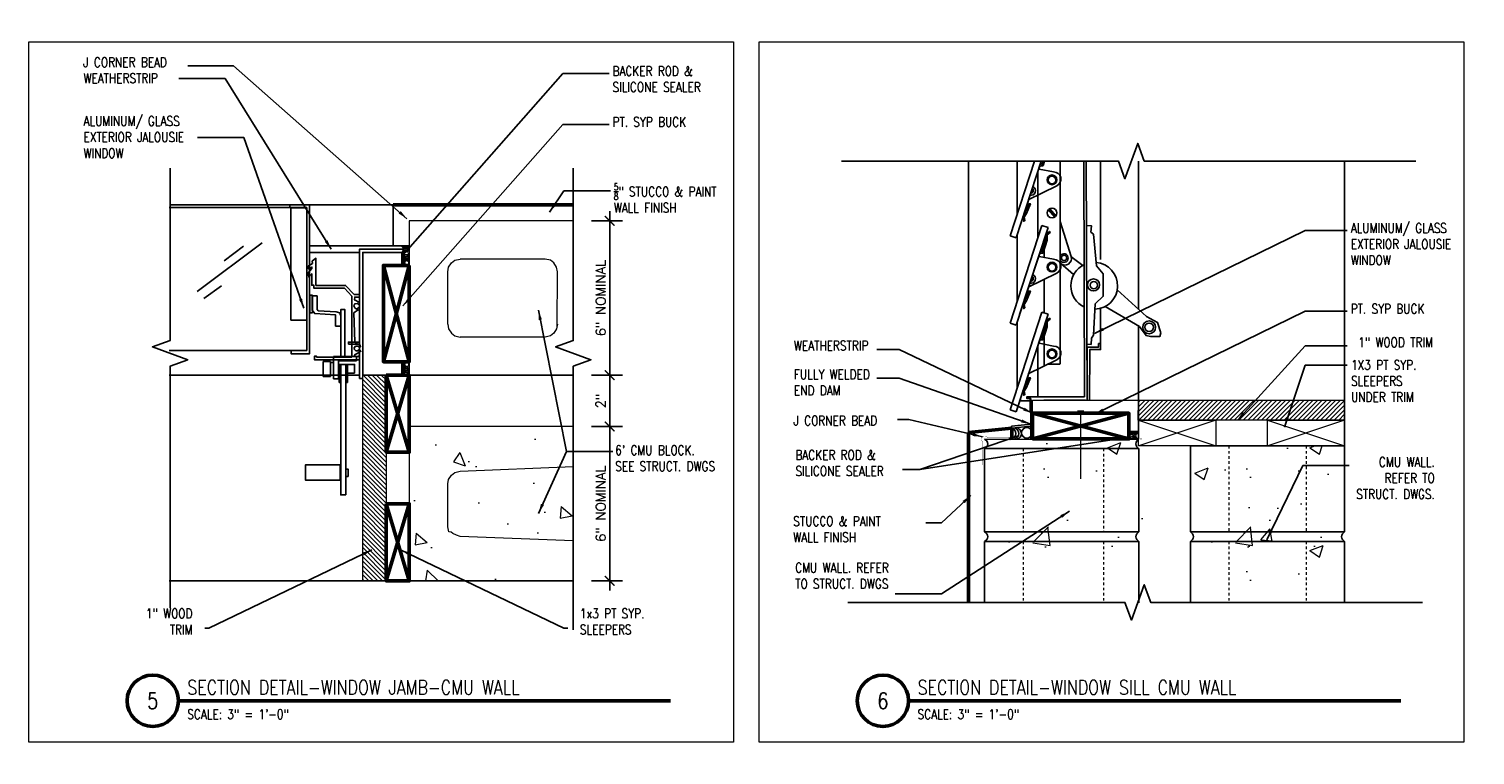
# Model space of a CAD drawing. Header units: inches. Extents: x -3803 to 30266, y -3756 to 4522.
# Tile 21 of 45: x 26411 to 26467, y 3508 to 3537. Entities that reach past the tile are written whole.
import ezdxf
from ezdxf.xclip import XClip

# ---------------------------------------------------------------- set-up
doc = ezdxf.new("R2010")
doc.units = ezdxf.units.IN
doc.header["$LTSCALE"] = 0.011
doc.header["$MEASUREMENT"] = 0
doc.header["$XCLIPFRAME"] = 0
doc.header["$PDMODE"] = 1
doc.linetypes.add('DGN Style 3', pattern=[2.233833, 1.595595, -0.638238])
doc.layers.get('0').update_dxf_attribs({"linetype": 'CONTINUOUS'})
doc.layers.get('Defpoints').update_dxf_attribs({"linetype": 'CONTINUOUS'})
for name, color, linetype in [('A-elev-1', 1, 'CONTINUOUS'), ('A-elev-4', 4, 'CONTINUOUS'), ('A-elev-8', 8, 'CONTINUOUS'), ('A-elev-9', 9, 'CONTINUOUS'), ('Object', 7, 'CONTINUOUS'), ('woodfill', 254, 'CONTINUOUS')]:
    doc.layers.add(name, color=color, linetype=linetype)
for name, color, linetype, lineweight in [('A-STRC-IDEN-48', 144, 'CONTINUOUS', 50), ('DIM', 4, 'CONTINUOUS', 13), ('G-DIM', 9, 'CONTINUOUS', 18), ('G-NOTE', 134, 'CONTINUOUS', 18), ('G-PEN0', 174, 'CONTINUOUS', 13), ('G-PEN1', 214, 'CONTINUOUS', 18), ('G-PEN2', 8, 'CONTINUOUS', 25), ('G-PEN3', 2, 'CONTINUOUS', 35), ('G-PEN4', 4, 'CONTINUOUS', 50)]:
    doc.layers.add(name, color=color, linetype=linetype, lineweight=lineweight)
doc.layers.add('MS_NONPLOT', color=7, linetype='CONTINUOUS', lineweight=0, plot=False)
doc.styles.add('ROM_SML_004', font='ROMANS.shx', dxfattribs={"width": 0.8, "height": 0.375})
doc.styles.add('ROMANS', font='romans.shx')
doc.styles.add('ROMANS_SML_012', font='ROMANS.shx', dxfattribs={"width": 0.8, "height": 1.125})
doc.dimstyles.new('DIM_004', dxfattribs={"dimscale": 4, "dimtxt": 0.09375, "dimasz": 0.09375, "dimexe": 0.125, "dimexo": 0.09375, "dimgap": 0.03125, "dimtad": 1, "dimdec": 4, "dimrnd": 0.0625, "dimzin": 15, "dimdsep": 46, "dimlunit": 4, "dimtxsty": 'ROMANS', "dimblk1": 'ARCHTICK', "dimblk2": 'ARCHTICK', "dimsah": 1, "dimcen": 0.0625, "dimdle": 0.09375, "dimclrd": 256, "dimclre": 256, "dimclrt": 134, "dimadec": 0, "dimazin": 0, "dimtfac": 1, "dimtdec": 4, "dimtix": 1, "dimtmove": 2, "dimatfit": 3, "dimldrblk": 'ARCHTICK', "dimfxl": 1, "dimtvp": 1.2, "dimfrac": 2, "dimtolj": 1, "dimtzin": 15, "dimarcsym": 0})
doc.dimstyles.new('DIM_004 Leader', dxfattribs={"dimscale": 4, "dimtxt": 0.09375, "dimasz": 0.09375, "dimexe": 0.125, "dimexo": 0.09375, "dimgap": 0.03125, "dimtad": 0, "dimjust": 2, "dimdec": 4, "dimrnd": 0.0625, "dimzin": 15, "dimdsep": 46, "dimlunit": 4, "dimtxsty": 'ROMANS', "dimcen": 0.0625, "dimdle": 0.09375, "dimclrd": 256, "dimclre": 256, "dimclrt": 256, "dimadec": 0, "dimazin": 0, "dimtfac": 1, "dimtdec": 4, "dimtix": 1, "dimtmove": 2, "dimatfit": 3, "dimfxl": 1, "dimtvp": 1.2, "dimfrac": 2, "dimtolj": 1, "dimtzin": 15, "dimarcsym": 0})

# ---------------------------------------------------------------- blocks, each defined once
blk = doc.blocks.new('jalousie door section')
at = {"layer": 'A-elev-8'}
for p, q in [((-2.213, -6), (-2.213, -73.125)), ((-0.758, -6.5), (-0.971, -72.625)), ((-0.662, -6.5), (-0.875, -72.625)), ((0.072, -7.847), (0.07, -70.205))]:
    blk.add_line(p, q, dxfattribs=at)
blk = doc.blocks.new('window on concrete')
at = {"layer": 'A-elev-8'}
for p, q in [((-0.139, 46.173), (-0.139, 5.045)), ((-2.384, 46.076), (-2.241, 1.646)), ((-2.288, 46.076), (-2.145, 1.505)), ((-1.64, 46.078), (-1.621, 6.978)), ((-3.187, 44.679), (-3.187, 2.924)), ((-3.897, 11.704), (-5.138, 7.902)), ((-3.659, 11.627), (-4.901, 7.824)), ((-4.053, 10.421), (-4.053, 7.83)), ((-3.644, 8.92), (-3.399, 8.636)), ((-3.595, 8.959), (-3.353, 8.679)), ((-3.897, 8.307), (-5.138, 4.505)), ((-5.138, 7.902), (-4.901, 7.824)), ((-5.138, 7.902), (-4.901, 7.824)), ((-3.659, 8.23), (-4.901, 4.427)), ((-3.664, 8.186), (-4.775, 4.848)), ((-3.897, 8.307), (-3.659, 8.23)), ((-3.808, 7.774), (-3.808, 7.065)), ((-3.808, 6.217), (-3.808, 4.905)), ((-1.621, 5.082), (-1.621, 3.482)), ((-3.897, 4.934), (-5.138, 1.131)), ((-5.138, 4.505), (-4.901, 4.427)), ((-3.659, 4.856), (-4.901, 1.054)), ((-3.897, 4.934), (-3.659, 4.856)), ((-3.808, 4.401), (-3.808, 2.838)), ((-0.139, 4.39), (-0.139, 1.509)), ((-4.053, 3.651), (-4.053, 1.646)), ((-3.192, 2.909), (-3.699, 2.909)), ((-5.138, 1.131), (-4.901, 1.054)), ((-4.758, 1.49), (-4.331, 1.49)), ((-4.732, 1.57), (-4.732, 1.49)), ((-4.331, 0), (-4.331, 1.509)), ((-0.046, 0.002), (-0.045, 0.002))]:
    blk.add_line(p, q, dxfattribs=at)
for points in [[(-4.857, 11.356), (-4.857, 8.764)], [(-4.409, 9.166), (-4.349, 9.152), (-4.5, 8.77), (-4.593, 8.635), (-4.559, 8.5), (-4.606, 8.471), (-4.635, 8.63), (-4.407, 9.166)], [(-4.857, 7.959), (-4.857, 5.367)], [(-2.154, 8.308), (-1.975, 8.297), (-1.997, 8.051), (-1.899, 7.967), (-1.776, 6.735), (-1.519, 6.428), (-1.514, 5.554), (-1.824, 5.254), (-1.895, 4.045), (-1.97, 3.921), (-1.987, 3.678), (-2.156, 3.687)], [(-3.172, 6.843), (-2.666, 6.394)], [(-2.77, 7.1), (-2.309, 6.755)], [(-4.409, 5.769), (-4.349, 5.755), (-4.5, 5.374), (-4.593, 5.239), (-4.559, 5.104), (-4.606, 5.074), (-4.635, 5.233), (-4.407, 5.769)], [(-1.442, 5.153), (-0.105, 4.371), (0.152, 4.024), (0.32, 3.99), (0.69, 3.99), (0.723, 4.136), (0.6, 4.538), (0.175, 4.762), (-0.978, 5.802)], [(-4.857, 4.562), (-4.857, 1.994)], [(-2.144, 1.509), (-2.144, 3.578), (-1.695, 3.578), (-1.695, 3.712), (-1.619, 3.712), (-1.619, 3.482), (-2.041, 3.482), (-2.043, 1.509)], [(-4.409, 2.395), (-4.349, 2.381), (-4.5, 2), (-4.593, 1.865), (-4.559, 1.73), (-4.606, 1.701), (-4.635, 1.86), (-4.407, 2.396)], [(-4.331, 1.509), (-4.331, 1.576), (-4.483, 1.576), (-4.483, 1.646), (-2.241, 1.646)], [(-2.205, 1.505), (-2.205, 1.509), (-3.825, 1.509), (-3.825, 1.509)]]:
    blk.add_lwpolyline(points, dxfattribs=at)
for points in [[(-4.435, 9.308), (-3.318, 9.854, 0.796581), (-3.442, 10.388), (-4.001, 10.501), (-4.009, 10.545), (-3.977, 10.613), (-3.876, 10.633), (-3.853, 10.646), (-3.696, 11.128), (-3.691, 11.337), (-3.574, 11.437), (-3.609, 11.472), (-3.732, 11.364), (-3.746, 11.122), (-3.897, 10.663), (-3.895, 10.645), (-3.883, 10.633)], [(-3.187, 8.459), (-2.763, 7.098, -0.767087), (-3.18, 6.835)], [(-4.435, 5.911), (-3.318, 6.457, 0.796581), (-3.442, 6.991), (-4.001, 7.104), (-4.009, 7.148), (-3.977, 7.216), (-3.876, 7.236), (-3.853, 7.249), (-3.696, 7.731), (-3.691, 7.94), (-3.574, 8.04), (-3.609, 8.075), (-3.732, 7.967), (-3.746, 7.725), (-3.897, 7.266), (-3.895, 7.248), (-3.883, 7.236)], [(-4.435, 2.537), (-3.318, 3.084, 0.796581), (-3.442, 3.618), (-4.001, 3.73), (-4.009, 3.774), (-3.977, 3.843), (-3.876, 3.863), (-3.853, 3.875), (-3.696, 4.358), (-3.691, 4.567), (-3.574, 4.666), (-3.609, 4.701), (-3.732, 4.594), (-3.746, 4.351), (-3.897, 3.892), (-3.895, 3.875), (-3.883, 3.862)]]:
    blk.add_lwpolyline(points, format="xyb", dxfattribs=at)
for centre, radius in [((-3.503, 10.083), 0.189), ((-3.505, 10.076), 0.147), ((-3.503, 8.794), 0.189), ((-3.503, 6.687), 0.189), ((-3.505, 6.679), 0.147), ((-3.036, 7.046), 0.107), ((-1.892, 5.996), 0.233), ((-1.88, 5.984), 0.14), ((0.271, 4.345), 0.251), ((0.271, 4.345), 0.167), ((-3.503, 3.313), 0.189), ((-3.505, 3.305), 0.147)]:
    blk.add_circle(centre, radius, dxfattribs=at)
for centre, radius, start, end in [((-4.325, 9.661), 0.178, 253.4617, 68.2475), ((-4.343, 9.672), 0.109, 266.0604, 55.6489), ((-3.044, 7.037), 0.168, 211.5507, 148.4493), ((-1.866, 5.959), 0.911, 114.3028, 245.6972), ((-1.866, 5.959), 0.911, 271.8707, 85.1759), ((-4.325, 6.238), 0.178, 253.4617, 68.2475), ((-4.343, 6.249), 0.109, 266.0604, 55.6489)]:
    blk.add_arc(centre, radius, start, end, dxfattribs=at)
at = {"layer": 'DIM', "ltscale": 10, "flags": 128}
blk.add_lwpolyline([(-0.139, 0.002), (-4.262, 0), (-4.262, 1.509), (-0.139, 1.509)], close=True, dxfattribs=at)
blk = doc.blocks.new('scheme 04')
at = {"layer": 'G-PEN0'}
h = blk.add_hatch(dxfattribs=at)
h.set_pattern_fill('AR-CONC', color=256, scale=0.75, style=0)
h.set_pattern_definition([(50, (-30017.301, -3836.3353), (5.3794514, -0.470641), [0.5625, -6.1875]), (355, (-30017.301, -3836.3353), (-1.040635, 5.641441), [0.45, -4.95]), (100.451444, (-30016.853, -3836.3745), (4.33881635, 5.1707999), [0.4780514, -5.2585658]), (46.1842, (-30017.301, -3834.835), (8.00431, -1.2413946), [0.84375, -9.28125]), (96.635635, (-30016.634, -3834.939), (7.0099646, 7.3058895), [0.7170776, -7.8878532]), (351.184164, (-30017.301, -3834.835), (7.0099646, 7.3058895), [0.675, -7.425]), (21, (-30016.551, -3835.2103), (4.4768029, -3.0196417), [0.5625, -6.1875]), (326, (-30016.551, -3835.2103), (1.824865, 5.4386253), [0.45, -4.95]), (71.451445, (-30016.178, -3835.462), (6.3016678, 2.41898365), [0.4780514, -5.2585658]), (37.5, (-30017.3011, -3836.3353), (0.09119891, 2.4967039), [0, -4.89, 0, -5.025, 0, -4.96875]), (7.5, (-30017.3011, -3836.3353), (1.97302153, 2.95808784), [0, -2.865, 0, -4.7775, 0, -1.89375]), (327.5, (-30018.9736, -3836.3353), (4.00366827, -0.16916154), [0, -1.875, 0, -5.85, 0, -7.7625]), (317.5, (-30019.7236, -3836.3353), (4.37389627, 0.75078737), [0, -2.4375, 0, -3.885, 0, -5.5125])])
h.paths.add_polyline_path([(-137.542, -150.265), (-131.541, -150.265), (-131.542, -190), (-137.542, -190)])
h.paths.add_polyline_path([(-137.47, -90), (-131.433, -90), (-131.541, -101.994), (-137.541, -101.998)])
h = blk.add_hatch(dxfattribs=at)
h.set_pattern_fill('AR-CONC', color=256, scale=0.75, style=0)
h.set_pattern_definition([(50, (-30025.1742, -3832.3353), (5.3794514, -0.470641), [0.5625, -6.1875]), (355, (-30025.174, -3832.3353), (-1.040635, 5.641441), [0.45, -4.95]), (100.451444, (-30024.726, -3832.3745), (4.33881635, 5.1707999), [0.4780514, -5.2585658]), (46.1842, (-30025.174, -3830.835), (8.00431, -1.2413946), [0.84375, -9.28125]), (96.635635, (-30024.507, -3830.939), (7.0099646, 7.3058895), [0.7170776, -7.8878532]), (351.184164, (-30025.174, -3830.835), (7.0099646, 7.3058895), [0.675, -7.425]), (21, (-30024.4242, -3831.2103), (4.4768029, -3.0196417), [0.5625, -6.1875]), (326, (-30024.424, -3831.2103), (1.824865, 5.4386253), [0.45, -4.95]), (71.451445, (-30024.051, -3831.462), (6.3016678, 2.41898365), [0.4780514, -5.2585658]), (37.5, (-30025.1742, -3832.3353), (0.09119891, 2.4967039), [0, -4.89, 0, -5.025, 0, -4.96875]), (7.5, (-30025.1742, -3832.3353), (1.97302153, 2.95808784), [0, -2.865, 0, -4.7775, 0, -1.89375]), (327.5, (-30026.8467, -3832.3353), (4.00366827, -0.16916154), [0, -1.875, 0, -5.85, 0, -7.7625]), (317.5, (-30027.5967, -3832.3353), (4.37389627, 0.75078737), [0, -2.4375, 0, -3.885, 0, -5.5125])])
h.paths.add_polyline_path([(-139.415, -149.997), (-145.415, -149.997), (-145.415, -154.392), (-139.415, -154.392)])
h = blk.add_hatch(dxfattribs=at)
h.set_pattern_fill('AR-CONC', color=256, scale=0.75, style=0)
h.set_pattern_definition([(50, (-30017.2995, -3832.3353), (5.3794514, -0.470641), [0.5625, -6.1875]), (355, (-30017.2995, -3832.3353), (-1.040635, 5.641441), [0.45, -4.95]), (100.451444, (-30016.851, -3832.3745), (4.33881635, 5.1707999), [0.4780514, -5.2585658]), (46.1842, (-30017.2995, -3830.835), (8.00431, -1.2413946), [0.84375, -9.28125]), (96.635635, (-30016.6325, -3830.939), (7.0099646, 7.3058895), [0.7170776, -7.8878532]), (351.184164, (-30017.2995, -3830.835), (7.0099646, 7.3058895), [0.675, -7.425]), (21, (-30016.5495, -3831.2103), (4.4768029, -3.0196417), [0.5625, -6.1875]), (326, (-30016.5495, -3831.2103), (1.824865, 5.4386253), [0.45, -4.95]), (71.451445, (-30016.1764, -3831.462), (6.3016678, 2.41898365), [0.4780514, -5.2585658]), (37.5, (-30017.2995, -3832.3353), (0.09119891, 2.4967039), [0, -4.89, 0, -5.025, 0, -4.96875]), (7.5, (-30017.2995, -3832.3353), (1.97302153, 2.95808784), [0, -2.865, 0, -4.7775, 0, -1.89375]), (327.5, (-30018.972, -3832.3353), (4.00366827, -0.16916154), [0, -1.875, 0, -5.85, 0, -7.7625]), (317.5, (-30019.722, -3832.3353), (4.37389627, 0.75078737), [0, -2.4375, 0, -3.885, 0, -5.5125])])
h.paths.add_polyline_path([(-131.541, -150.265), (-137.541, -150.265), (-137.541, -154.392), (-131.541, -154.392)])
at = {"layer": 'woodfill', "ltscale": 10}
h = blk.add_hatch(dxfattribs=at)
h.set_pattern_fill('ANSI31', color=256)
h.set_pattern_definition([(45, (-32264.24505, -3855.60301), (-0.08838834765, 0.08838834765), [])])
h.paths.add_polyline_path([(-131.541, -149.265), (-139.555, -149.265), (-139.568, -148.488), (-131.541, -148.488)])
at = {"layer": 'A-elev-8'}
blk.add_line((-144.485, -149.572), (-144.493, -149.498), dxfattribs=at)
for points in [[(-144.493, -149.498), (-143.746, -149.42)], [(-144.485, -149.572), (-143.746, -149.495)]]:
    blk.add_lwpolyline(points, dxfattribs=at)
at = {"layer": 'A-elev-9'}
for p, q in [((-391.307, -102.625), (-391.307, -186.375)), ((-383.89, -102.625), (-383.89, -186.375))]:
    blk.add_line(p, q, dxfattribs=at)
at = {"layer": 'A-elev-9', "ltscale": 10}
blk.add_line((-385.39, -104), (-385.39, -186), dxfattribs=at)
at = {"layer": 'DIM', "ltscale": 10}
for p, q in [((-143.677, -149.744), (-143.677, -148.488)), ((-139.555, -149.265), (-136.555, -150.265)), ((-136.555, -149.265), (-139.541, -150.265)), ((-134.541, -149.265), (-131.541, -150.265)), ((-131.541, -149.265), (-134.527, -150.265)), ((-145.541, -149.997), (-139.541, -149.997)), ((-145.541, -149.997), (-139.555, -149.997)), ((-137.541, -150.265), (-131.541, -150.265)), ((-137.541, -150.265), (-131.541, -150.265))]:
    blk.add_line(p, q, dxfattribs=at)
for points in [[(-131.541, -149.265), (-139.568, -149.265), (-139.555, -148.488), (-131.541, -148.488)], [(-139.555, -150.265), (-139.555, -149.265), (-136.555, -149.265), (-136.555, -150.265)], [(-134.541, -150.265), (-134.541, -149.265), (-131.541, -149.265), (-131.541, -150.265)]]:
    blk.add_lwpolyline(points, close=True, dxfattribs=at)
at = {"layer": 'G-PEN0', "flags": 128}
for points in [[(-139.541, -153.608), (-145.541, -153.608), (-145.541, -150.372), (-139.541, -150.372)], [(-131.541, -153.608), (-137.541, -153.608), (-137.541, -150.265), (-131.541, -150.265)], [(-139.541, -161.608), (-145.541, -161.608), (-145.541, -153.983), (-139.541, -153.983)], [(-131.541, -161.608), (-137.541, -161.608), (-137.541, -153.983), (-131.541, -153.983)]]:
    blk.add_lwpolyline(points, close=True, dxfattribs=at)
at = {"layer": 'G-PEN1', "linetype": 'Continuous'}
for p, q in [((-139.541, -150.372), (-145.541, -150.372)), ((-139.541, -150.372), (-145.541, -150.372)), ((-131.541, -150.265), (-137.541, -150.265)), ((-131.541, -150.265), (-137.541, -150.265)), ((-145.541, -153.608), (-139.541, -153.608)), ((-139.541, -153.983), (-145.541, -153.983)), ((-139.541, -153.983), (-145.541, -153.983)), ((-139.541, -153.983), (-145.541, -153.983)), ((-137.541, -153.608), (-131.541, -153.608)), ((-131.541, -153.983), (-137.541, -153.983)), ((-131.541, -153.983), (-137.541, -153.983)), ((-131.541, -153.983), (-137.541, -153.983))]:
    blk.add_line(p, q, dxfattribs=at)
at = {"layer": 'G-PEN1', "linetype": 'DGN Style 3'}
for p, q in [((-144.041, -150.372), (-144.041, -153.608)), ((-140.915, -150.372), (-140.915, -153.608)), ((-136.041, -150.265), (-136.041, -153.608)), ((-133.041, -150.265), (-133.041, -153.608)), ((-144.041, -153.983), (-144.041, -161.608)), ((-140.915, -153.983), (-140.915, -161.608)), ((-136.041, -153.983), (-136.041, -161.608)), ((-133.041, -153.983), (-133.041, -161.608))]:
    blk.add_line(p, q, dxfattribs=at)
at = {"layer": 'G-PEN2'}
for p, q in [((-131.541, -101.994), (-131.541, -149.997)), ((-146.166, -149.749), (-146.165, -102.62)), ((-131.541, -149.997), (-131.541, -153.608)), ((-145.541, -150.378), (-145.541, -153.614)), ((-139.541, -150.372), (-139.541, -153.608)), ((-137.541, -150.265), (-137.541, -153.608)), ((-145.541, -153.989), (-145.541, -161.614)), ((-139.541, -153.983), (-139.541, -161.608)), ((-137.541, -153.983), (-137.541, -161.608)), ((-131.541, -153.983), (-131.541, -161.608))]:
    blk.add_line(p, q, dxfattribs=at)
at = {"layer": 'G-PEN2', "extrusion": (0, 0, -1)}
for centre in [(145.63, -150.185), (145.63, -150.185), (145.63, -150.191), (145.63, -153.796), (145.63, -153.796), (145.63, -153.796), (145.63, -153.796), (145.63, -153.801), (137.63, -153.796), (137.63, -153.796), (137.63, -153.796)]:
    blk.add_arc(centre, 0.208, 115.4761, 244.5239, dxfattribs=at)
at = {"layer": 'G-PEN2'}
for centre, start, end in [((-139.451, -150.185), 115.4761, 244.5239), ((-139.451, -150.185), 115.4761, 244.5239), ((-139.451, -153.796), 115.4761, 244.5239), ((-139.451, -153.796), 115.4761, 244.5239), ((-139.451, -153.796), 115.4761, 244.5239), ((-137.63, -153.796), 295.4761, 64.5239), ((-137.63, -153.796), 295.4761, 64.5239), ((-137.63, -153.796), 295.4761, 64.5239), ((-131.451, -153.796), 115.4761, 244.5239), ((-131.451, -153.796), 115.4761, 244.5239), ((-131.451, -153.796), 115.4761, 244.5239)]:
    blk.add_arc(centre, 0.208, start, end, dxfattribs=at)
at = {"layer": 'G-PEN4'}
for p, q in [((-144.485, -149.572), (-146.166, -149.749)), ((-144.485, -149.572), (-144.485, -149.997)), ((-146.166, -149.749), (-146.166, -192))]:
    blk.add_line(p, q, dxfattribs=at)
for name, p in [('window on concrete', (-139.415, -149.997)), ('jalousie door section', (-387.178, -104))]:
    blk.add_blockref(name, p)
blk = doc.blocks.new('D')
at = {"layer": 'G-DIM', "ltscale": 10}
ref = blk.add_blockref('scheme 04', (400.50554, 118.95742), dxfattribs=at)
XClip(ref).set_block_clipping_path([(-394.6189101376, -113.2377347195), (-375.7661047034, -96.7788095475)])
blk = doc.blocks.new('_ArchTick')
at = {"color": 0, "linetype": 'ByBlock', "const_width": 0.15}
blk.add_lwpolyline([(-0.5, -0.5), (0.5, 0.5)], dxfattribs=at)
blk = doc.blocks.new('*D277')
at = {"layer": 'Defpoints', "color": 0, "ltscale": 10, "transparency": 16777216}
for p in [(21.501, 20.281), (21.501, 14.278), (22.587, 14.278)]:
    blk.add_point(p, dxfattribs=at)
at = {"layer": 'G-DIM', "lineweight": -2, "ltscale": 10, "transparency": 16777216}
for p, q in [((21.876, 20.281), (23.087, 20.281)), ((22.587, 20.656), (22.587, 13.903)), ((21.876, 14.278), (23.087, 14.278))]:
    blk.add_line(p, q, dxfattribs=at)
at = {"layer": 'G-DIM', "lineweight": -2, "ltscale": 10, "transparency": 16777216, "xscale": 0.375, "yscale": 0.375, "zscale": 0.375}
for p, rotation in [((22.587, 20.281), 90), ((22.587, 14.278), 270)]:
    blk.add_blockref('_ArchTick', p, dxfattribs=dict(at, rotation=rotation))
at = {"layer": 'G-DIM', "color": 134, "ltscale": 10, "transparency": 16777216, "insert": (22.239, 17.28), "char_height": 0.375, "attachment_point": 5, "rotation": 90, "style": 'ROMANS'}
blk.add_mtext('\\A1;6" NOMINAL', dxfattribs=at)
blk = doc.blocks.new('*D278')
at = {"layer": 'Defpoints', "color": 0, "ltscale": 10, "transparency": 16777216}
for p in [(21.501, 14.278), (21.501, 12.28), (22.587, 12.28)]:
    blk.add_point(p, dxfattribs=at)
at = {"layer": 'G-DIM', "lineweight": -2, "ltscale": 10, "transparency": 16777216}
for p, q in [((22.587, 14.653), (22.587, 11.905)), ((21.876, 14.278), (23.087, 14.278)), ((21.876, 12.28), (23.087, 12.28))]:
    blk.add_line(p, q, dxfattribs=at)
at = {"layer": 'G-DIM', "lineweight": -2, "ltscale": 10, "transparency": 16777216, "xscale": 0.375, "yscale": 0.375, "zscale": 0.375}
for p, rotation in [((22.587, 14.278), 90), ((22.587, 12.28), 270)]:
    blk.add_blockref('_ArchTick', p, dxfattribs=dict(at, rotation=rotation))
at = {"layer": 'G-DIM', "color": 134, "ltscale": 10, "transparency": 16777216, "insert": (22.239, 13.279), "char_height": 0.375, "attachment_point": 5, "rotation": 90, "style": 'ROMANS'}
blk.add_mtext('\\A1;2"', dxfattribs=at)
blk = doc.blocks.new('*D279')
at = {"layer": 'Defpoints', "color": 0, "ltscale": 10, "transparency": 16777216}
for p in [(21.501, 12.28), (21.501, 6.28), (22.587, 6.28)]:
    blk.add_point(p, dxfattribs=at)
at = {"layer": 'G-DIM', "lineweight": -2, "ltscale": 10, "transparency": 16777216}
for p, q in [((22.587, 12.655), (22.587, 5.905)), ((21.876, 12.28), (23.087, 12.28)), ((21.876, 6.28), (23.087, 6.28))]:
    blk.add_line(p, q, dxfattribs=at)
at = {"layer": 'G-DIM', "lineweight": -2, "ltscale": 10, "transparency": 16777216, "xscale": 0.375, "yscale": 0.375, "zscale": 0.375}
for p, rotation in [((22.587, 12.28), 90), ((22.587, 6.28), 270)]:
    blk.add_blockref('_ArchTick', p, dxfattribs=dict(at, rotation=rotation))
at = {"layer": 'G-DIM', "color": 134, "ltscale": 10, "transparency": 16777216, "insert": (22.239, 9.28), "char_height": 0.375, "attachment_point": 5, "rotation": 90, "style": 'ROMANS'}
blk.add_mtext('\\A1;6" NOMINAL', dxfattribs=at)
blk = doc.blocks.new('K')
at = {"ltscale": 10}
blk.add_line((32603.245, 3492.947), (32603.308, 3492.947), dxfattribs=at)
at = {"layer": 'A-elev-1', "ltscale": 10}
for centre, radius in [((32603.093, 3492.686), 0.207), ((32607.16, 3492.541), 0.084)]:
    blk.add_circle(centre, radius, dxfattribs=at)
for centre, radius, start, end in [((32602.441, 3492.66), 0.22, 288.1372, 67.7658), ((32602.558, 3492.66), 0.22, 288.1372, 67.7658), ((32602.661, 3492.652), 0.22, 288.1372, 67.7658), ((32607.391, 3492.57), 0.134, 112.2342, 251.8628), ((32607.454, 3492.57), 0.134, 112.2342, 251.8628)]:
    blk.add_arc(centre, radius, start, end, dxfattribs=at)
at = {"layer": 'G-PEN3', "ltscale": 10, "const_width": 0.05}
for points in [[(32603.21, 3494.02), (32603.21, 3493.514)], [(32605.058, 3493.535), (32605.308, 3493.535)], [(32605.183, 3493.535), (32605.183, 3490.884)]]:
    blk.add_lwpolyline(points, dxfattribs=at)
at = {"layer": 'G-PEN3', "ltscale": 5, "const_width": 0.01}
blk.add_lwpolyline([(32602.445, 3492.5), (32601.554, 3492.5, 1.303191), (32601.383, 3492.33), (32601.383, 3491.438)], format="xyb", dxfattribs=at)
at = {"layer": 'G-PEN4', "ltscale": 10}
for p, q in [((32603.308, 3492.446), (32607.058, 3493.446)), ((32607.058, 3492.446), (32603.308, 3493.446)), ((32607.437, 3492.696), (32607.056, 3492.693))]:
    blk.add_line(p, q, dxfattribs=at)
blk.add_lwpolyline([(32603.308, 3492.446), (32607.058, 3492.446), (32607.058, 3493.446), (32603.308, 3493.446), (32603.308, 3492.446)], dxfattribs=at)
at = {"layer": 'Object', "linetype": 'Continuous'}
for points in [[(32618.22, 3503.256), (32607.655, 3503.256), (32607.405, 3503.943), (32606.905, 3502.569), (32606.655, 3503.256), (32595.878, 3503.256)], [(32618.473, 3486.089), (32607.907, 3486.089), (32607.657, 3486.776), (32607.157, 3485.402), (32606.907, 3486.089), (32596.13, 3486.089)]]:
    blk.add_lwpolyline(points, dxfattribs=at)
ref = blk.add_blockref('scheme 04', (32746.991, 3642.441))
XClip(ref).set_block_clipping_path([(-149.4452850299, -156.3672988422), (-127.4154020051, -139.1854295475)])
at = {"layer": 'G-NOTE', "char_height": 0.375, "style": 'ROM_SML_004'}
for s, width, insert, attachment_point in [('ALUMINUM/ GLASS\\PEXTERIOR JALOUSIE\\PWINDOW', 5.89153, (32615.688, 3500.839), 1), ('PT. SYP BUCK', 5.89153, (32615.688, 3497.697), 1), ('\\A1;WEATHERSTRIP', 5.89153, (32594.034, 3496.266), 1), ('1" WOOD TRIM', 7.20641, (32618.885, 3496.393), 3), ('\\A1;FULLY WELDED\\PEND DAM', 5.89153, (32594.034, 3495.147), 1), ('\\pxql;1X3 PT SYP.\\PSLEEPERS\\PUNDER TRIM', 7.20641, (32622.906, 3495.514), 3), ('\\A1;J CORNER BEAD', 5.89153, (32594.017, 3493.349), 1), ('\\A1;BACKER ROD &\\PSILICONE SEALER ', 5.89153, (32594.089, 3492.009), 1), ('CMU WALL.\\PREFER TO \\PSTRUCT. DWGS.', 7.20641, (32618.96, 3491.737), 3), ('\\A1;{\\H1x;STUCCO & PAINT\\PWALL FINISH}', 5.89153, (32594.006, 3489.434), 1), ('CMU WALL. REFER\\PTO STRUCT. DWGS', 5.89153, (32594.079, 3487.624), 1)]:
    blk.add_mtext_dynamic_manual_height_columns(s, width=width, gutter_width=1.875, heights=[0], dxfattribs=dict(at, insert=insert, attachment_point=attachment_point))
at = {"layer": 'G-NOTE'}
for points in [[(32605.718, 3496.55), (32613.91, 3500.556), (32615.555, 3500.556)], [(32605.718, 3493.408), (32613.91, 3497.413), (32615.555, 3497.413)], [(32603.314, 3493.446), (32598.124, 3495.923), (32597.258, 3495.923)], [(32611.278, 3493.182), (32613.91, 3496.064), (32615.555, 3496.064)], [(32613.107, 3492.909), (32613.91, 3495.314), (32615.555, 3495.314)], [(32603.245, 3493.022), (32598.124, 3494.805), (32597.258, 3494.805)], [(32601.36, 3492.532), (32598.505, 3493.209), (32598.062, 3493.209)], [(32602.76, 3492.566), (32598.923, 3491.257), (32598.255, 3491.257)], [(32607.244, 3492.541), (32598.923, 3491.257), (32598.255, 3491.257)], [(32612.427, 3488.527), (32613.827, 3491.409), (32615.63, 3491.409)], [(32600.907, 3490.247), (32599.771, 3489.181), (32599.165, 3489.181)], [(32604.745, 3489.634), (32599.771, 3486.425), (32597.968, 3486.425)]]:
    blk.add_leader(points, dimstyle='DIM_004 Leader', override={"dimgap": 0.03125, "dimtad": 0}, dxfattribs=at)
blk = doc.blocks.new('J')
at = {"layer": 'G-PEN0'}
h = blk.add_hatch(dxfattribs=at)
h.set_pattern_fill('AR-CONC', color=256, scale=0.75, angle=-90, style=0)
h.set_pattern_definition([(320, (-3719.55, 29892.039), (-0.470641, -5.3794514), [0.5625, -6.1875]), (265, (-3719.55, 29892.039), (5.641441, 1.040635), [0.45, -4.95]), (10.451444, (-3719.5894, 29891.5905), (5.1707999, -4.33881635), [0.4780514, -5.2585658]), (316.1842, (-3718.05, 29892.039), (-1.2413946, -8.00431), [0.84375, -9.28125]), (6.635635, (-3718.154, 29891.372), (7.3058895, -7.0099646), [0.7170776, -7.8878532]), (261.184164, (-3718.05, 29892.039), (7.3058895, -7.0099646), [0.675, -7.425]), (291, (-3718.425, 29891.289), (-3.0196417, -4.4768029), [0.5625, -6.1875]), (236, (-3718.425, 29891.289), (5.4386253, -1.824865), [0.45, -4.95]), (341.451445, (-3718.677, 29890.916), (2.41898365, -6.3016678), [0.4780514, -5.2585658]), (307.5, (-3719.5502, 29892.0388), (2.4967039, -0.09119891), [0, -4.89, 0, -5.025, 0, -4.96875]), (277.5, (-3719.5502, 29892.0388), (2.95808784, -1.97302153), [0, -2.865, 0, -4.7775, 0, -1.89375]), (237.5, (-3719.5502, 29893.7113), (-0.16916154, -4.00366827), [0, -1.875, 0, -5.85, 0, -7.7625]), (227.5, (-3719.5502, 29894.4613), (0.75078737, -4.37389627), [0, -2.4375, 0, -3.885, 0, -5.5125])])
h.paths.add_polyline_path([(21.16735, 6.22092), (21.16735, 12.24072), (14.7871, 12.2783), (14.79104, 6.27834)])
at = {"layer": 'woodfill', "ltscale": 10}
h = blk.add_hatch(dxfattribs=at)
h.set_pattern_fill('ANSI31', color=256, angle=-90)
h.set_pattern_definition([(315, (-3693.99201, 32138.96883), (0.08838834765, 0.08838834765), [])])
h.paths.add_polyline_path([(12.98458, 6.27834), (12.98458, 14.27834), (13.90032, 14.27834), (13.89978, 6.27834)])
at = {"layer": 'A-elev-1', "ltscale": 10}
for centre in [(14.69289, 18.65224), (14.69289, 14.69799)]:
    blk.add_circle(centre, 0.08401, dxfattribs=at)
for centre, start, end in [((14.43554, 19.17842), 292.234153, 71.86284), ((14.50672, 19.17842), 292.234153, 71.86284), ((14.57789, 19.17842), 292.234153, 71.86284), ((14.64086, 19.17842), 292.234153, 71.86284), ((14.66351, 19.08896), 202.234153, 341.86284), ((14.66351, 19.01778), 202.234153, 341.86284), ((14.66351, 18.94661), 202.234153, 341.86284), ((14.66351, 18.88365), 202.234153, 341.86284), ((14.66351, 14.46658), 18.13716, 157.765847), ((14.66351, 14.40362), 18.13716, 157.765847), ((14.66351, 14.33244), 18.13716, 157.765847), ((14.66351, 14.26127), 18.13716, 157.765847)]:
    blk.add_arc(centre, 0.13393, start, end, dxfattribs=at)
at = {"layer": 'A-elev-4', "ltscale": 10}
for q in [(14.16627, 20.90302), (14.79113, 19.30802)]:
    blk.add_line((14.16626, 19.30802), q, dxfattribs=at)
blk.add_lwpolyline([(14.54859, 19.05802), (12.98458, 19.05802), (12.98458, 14.27834), (14.54724, 14.28026)], dxfattribs=at)
at = {"layer": 'A-elev-8'}
for p, q in [((5.45576, 20.79673), (10.80673, 20.79673)), ((10.80673, 20.79673), (10.80673, 15.2389)), ((9.06828, 19.42329), (6.54449, 17.53635)), ((8.342, 19.2963), (7.59755, 18.73384)), ((6.79866, 17.26421), (7.48862, 17.75408)), ((10.80673, 15.2389), (5.45576, 15.2389)), ((12.42803, 15.56989), (12.42803, 15.48937)), ((12.85958, 14.27834), (5.45576, 14.27834))]:
    blk.add_line(p, q, dxfattribs=at)
for points in [[(10.19654, 15.23187), (10.19654, 15.11277), (10.91473, 15.11277), (10.91473, 20.90305), (10.15212, 20.90305), (10.15212, 20.78554)], [(14.54859, 19.18302), (12.85958, 19.18302), (12.85958, 14.15319), (12.98458, 14.15526)], [(12.86938, 19.18934), (12.8694, 19.18302)], [(12.85958, 14.88054), (11.1016, 14.88054), (11.1016, 15.01595), (11.18813, 15.01595), (11.18813, 14.98209), (12.55445, 14.98209), (12.55445, 17.35903), (12.27224, 17.66072), (11.08269, 17.66072), (11.08269, 17.77536), (10.99818, 17.77536), (10.99818, 18.22791), (10.88346, 18.09516), (10.85927, 18.2641), (11.0042, 18.42701), (11.0042, 18.42701), (11.00688, 18.48781), (10.87409, 18.41198), (10.87647, 18.53757), (11.02447, 18.62528), (11.01687, 18.72033), (11.16144, 18.82676), (11.16144, 18.82676), (11.16144, 17.77379), (12.3141, 17.77379), (12.65264, 17.41645), (12.85958, 17.41645)], [(12.11382, 16.18899), (11.92971, 16.18899), (11.92971, 16.62485), (11.11343, 16.67282), (11.0214, 16.80477), (11.01339, 17.36058), (11.20546, 17.36058), (11.20546, 16.84076), (11.24947, 16.78878), (11.95372, 16.74881), (12.08581, 16.70081), (12.12182, 16.61685)], [(12.85958, 17.02132), (12.76679, 17.07432), (12.67928, 17.05532), (12.64125, 16.97549), (12.67546, 16.89946), (12.73636, 16.85003), (12.82764, 16.91087), (12.85429, 16.92606), (12.85958, 16.91874)], [(12.85958, 17.31761), (12.67168, 17.31761), (12.66407, 17.20737), (12.85958, 17.10802)], [(12.29251, 15.00602), (12.29251, 16.83091), (12.12648, 16.83091), (12.12648, 14.99326)], [(12.85958, 16.83497), (12.77057, 16.78922), (12.6945, 16.73979), (12.63852, 16.7111), (12.67304, 15.57305), (12.77277, 15.4849), (12.88397, 15.4466), (12.89927, 15.39294), (12.84176, 15.35462), (12.79576, 15.40445), (12.70756, 15.40445), (12.64622, 15.33931), (12.66156, 15.278), (12.71525, 15.22434), (12.79576, 15.22051), (12.83411, 15.278), (12.90987, 15.20871), (12.76226, 15.11652), (12.66381, 15.06733), (12.68227, 14.99972), (12.84835, 14.99972), (12.8422, 15.06119), (12.85958, 15.06119)], [(12.85958, 15.56989), (12.42803, 15.56989), (12.42803, 15.48937)], [(12.85958, 15.48937), (12.42803, 15.48937)], [(12.74041, 14.84206), (12.74041, 15.00494), (11.84766, 15.00494), (11.84766, 14.13877), (12.0366, 14.13877), (12.0366, 14.84206), (12.74041, 14.84206)]]:
    blk.add_lwpolyline(points, dxfattribs=at)
for points in [[(10.19232, 16.4183), (10.80321, 16.4183), (10.80321, 20.79528), (10.19232, 20.79528)], [(11.02644, 16.70687), (10.9261, 16.70687), (10.9261, 17.38695), (11.02644, 17.38695)], [(11.72827, 14.23128), (11.44711, 14.23128), (11.44711, 14.80685), (11.72827, 14.80685)], [(11.84855, 14.27584), (11.73026, 14.27584), (11.73026, 14.76809), (11.84855, 14.76809)], [(12.06721, 14.69747), (12.13044, 14.69747), (12.13044, 13.99669), (12.06721, 13.99669)], [(12.32329, 9.62149), (12.13044, 9.62149), (12.13044, 14.69747), (12.32329, 14.69747)], [(12.32329, 14.69747), (12.38652, 14.69747), (12.38652, 13.99669), (12.32329, 13.99669)], [(12.66614, 14.36334), (12.3885, 14.36334), (12.3885, 14.69892), (12.66614, 14.69892)], [(12.11081, 10.19985), (10.7506, 10.19985), (10.7506, 10.78572), (12.11081, 10.78572)], [(12.41993, 10.3366), (12.32261, 10.3366), (12.32261, 10.61694), (12.41993, 10.61694)]]:
    blk.add_lwpolyline(points, close=True, dxfattribs=at)
at = {"layer": 'DIM', "ltscale": 10}
blk.add_lwpolyline([(12.98458, 6.27834), (12.98458, 14.27834), (13.89453, 14.2783), (13.89978, 6.27834)], close=True, dxfattribs=at)
at = {"layer": 'G-PEN0', "flags": 128}
for points in [[(21.16735, 20.2783), (14.79104, 20.2783), (14.79158, 14.27834), (21.16735, 14.2783)], [(21.16735, 12.2783), (14.78445, 12.2783), (14.79104, 6.27834), (21.16735, 6.27834)]]:
    blk.add_lwpolyline(points, dxfattribs=at)
at = {"layer": 'G-PEN1'}
for p, q in [((16.32328, 18.47505), (16.43035, 18.64469)), ((16.43035, 18.64469), (16.56579, 18.74776)), ((16.56574, 18.74776), (16.7706, 18.798)), ((16.56579, 18.74776), (16.77065, 18.798)), ((20.07576, 18.798), (16.77065, 18.798)), ((20.28062, 18.74776), (20.07576, 18.798)), ((20.28067, 18.74776), (20.07581, 18.798)), ((20.41606, 18.64469), (20.28062, 18.74776)), ((20.52313, 18.47505), (20.41606, 18.64469)), ((16.29104, 18.29842), (16.32328, 18.47505)), ((16.29104, 16.26073), (16.29104, 18.29842)), ((20.55537, 18.29842), (20.52313, 18.47505)), ((20.53925, 16.17241), (20.55537, 18.29842)), ((16.29104, 16.26073), (16.32328, 16.0841)), ((16.32328, 16.0841), (16.43035, 15.91446)), ((16.43035, 15.91446), (16.56579, 15.81139)), ((16.56574, 15.81139), (16.7706, 15.76115)), ((16.56579, 15.81139), (16.77065, 15.76115)), ((20.07581, 15.76115), (16.77065, 15.76115)), ((20.28062, 15.81139), (20.07576, 15.76115)), ((20.28067, 15.81139), (20.07581, 15.76115)), ((20.41606, 15.91446), (20.28062, 15.81139)), ((20.52313, 16.0841), (20.41606, 15.91446)), ((20.55537, 16.26073), (20.52313, 16.0841)), ((16.77065, 10.54787), (21.16735, 10.72734)), ((16.29104, 10.04829), (16.32328, 10.22492)), ((16.32328, 10.22492), (16.43035, 10.39456)), ((16.43035, 10.39456), (16.56579, 10.49763)), ((16.56579, 10.49763), (16.77065, 10.54787)), ((16.29104, 8.38311), (16.29104, 10.04829)), ((16.32669, 8.19029), (16.29104, 8.38311)), ((16.42494, 8.1678), (16.32669, 8.19029)), ((16.48016, 8.126), (16.42494, 8.1678)), ((16.6265, 8.04898), (16.48016, 8.126)), ((16.77065, 8.00876), (16.6265, 8.04898)), ((21.16735, 7.8293), (16.77065, 8.00876))]:
    blk.add_line(p, q, dxfattribs=at)
at = {"layer": 'G-PEN2'}
for p, q in [((5.48912, 20.90305), (14.16551, 20.90302)), ((14.16626, 19.30802), (10.91473, 19.30802)), ((12.85958, 19.05802), (10.91473, 19.05802)), ((21.16735, 14.2783), (14.79158, 14.27834)), ((14.79104, 6.27834), (5.45576, 6.27834)), ((21.16735, 6.27834), (14.79104, 6.27834))]:
    blk.add_line(p, q, dxfattribs=at)
at = {"layer": 'G-PEN4'}
blk.add_line((21.16735, 20.90306), (14.16526, 20.90302), dxfattribs=at)
at = {"layer": 'G-PEN4', "ltscale": 10}
for p, q in [((14.53636, 18.54398), (14.53956, 19.05802)), ((14.78841, 18.55011), (13.78841, 14.80011)), ((14.78841, 14.80011), (13.78841, 18.55011)), ((14.53821, 14.28026), (14.54113, 14.80167)), ((13.89453, 14.2783), (14.79158, 11.2783)), ((14.79158, 14.27829), (13.89453, 11.2783)), ((13.89453, 9.27834), (14.79158, 6.27834)), ((14.79158, 9.27833), (13.89453, 6.27834))]:
    blk.add_line(p, q, dxfattribs=at)
blk.add_lwpolyline([(14.78841, 18.55011), (14.78841, 14.80011), (13.78841, 14.80011), (13.78841, 18.55011), (14.78841, 18.55011)], dxfattribs=at)
for points in [[(13.89453, 14.2783), (14.79158, 14.27829), (14.79158, 11.2783), (13.89453, 11.2783)], [(13.89453, 9.27834), (14.79158, 9.27833), (14.79158, 6.27834), (13.89453, 6.27834)]]:
    blk.add_lwpolyline(points, close=True, dxfattribs=at)
at = {"layer": 'Object', "linetype": 'Continuous'}
for points in [[(5.48912, 22.33742), (5.48912, 15.62748), (4.80225, 15.37748), (6.17599, 14.87748), (5.48912, 14.62748), (5.48912, 5.21712)], [(21.16735, 22.33742), (21.16735, 15.62748), (20.48048, 15.37748), (21.85422, 14.87748), (21.16735, 14.62748), (21.16735, 4.3776)]]:
    blk.add_lwpolyline(points, dxfattribs=at)
at = {"layer": 'G-NOTE', "char_height": 0.375, "style": 'ROM_SML_004'}
for s, insert, attachment_point in [('\\A1;J CORNER BEAD', (2.1133, 26.64163), 1), ('WEATHERSTRIP', (2.12236, 26.02084), 1), ('BACKER ROD & \\PSILICONE SEALER', (22.69493, 26.29881), 1), ('ALUMINUM/ GLASS\\PEXTERIOR JALOUSIE\\PWINDOW', (2.12236, 24.35288), 1), ('PT. SYP BUCK', (22.69493, 24.31914), 1), ("6' CMU BLOCK.\\PSEE STRUCT. DWGS", (22.80042, 11.54854), 1), ('1" WOOD\\PTRIM', (6.36323, 5.19614), 3), ('1x3 PT SYP.\\PSLEEPERS ', (21.43242, 5.19614), 1)]:
    blk.add_mtext_dynamic_manual_height_columns(s, width=5.8915306, gutter_width=1.875, heights=[0], dxfattribs=dict(at, insert=insert, attachment_point=attachment_point))
at = {"layer": 'G-DIM', "ltscale": 10}
for base, p1, p2, picture, middle in [((22.58711, 14.27834), (21.50079, 20.28081), (21.50079, 14.27834), '*D277', (22.23889, 17.27957)), ((22.58711, 6.28008), (21.50079, 12.28004), (21.50079, 6.28008), '*D279', (22.23889, 9.28006))]:
    dim = blk.add_linear_dim(base=base, p1=p1, p2=p2, angle=90, text='<> NOMINAL', dimstyle='DIM_004', dxfattribs=at)
    dim.commit()
    dim.dimension.update_dxf_attribs({"geometry": picture, "text_midpoint": middle})
dim = blk.add_linear_dim(base=(22.58711, 12.28004), p1=(21.50079, 14.27834), p2=(21.50079, 12.28004), angle=90, dimstyle='DIM_004', dxfattribs=at)
dim.commit()
dim.dimension.update_dxf_attribs({"geometry": '*D278', "text_midpoint": (22.23889, 13.27919)})
at = {"layer": 'G-NOTE'}
for points in [[(14.70096, 20.36668), (7.95025, 26.32014), (6.17861, 26.32014)], [(14.54665, 18.95236), (20.75908, 26.01492), (22.56198, 26.01492)], [(11.75755, 19.17707), (7.63711, 25.81455), (5.83421, 25.81455)], [(14.54665, 16.97268), (20.75908, 24.03525), (22.56198, 24.03525)], [(10.68955, 16.88779), (8.35825, 23.52527), (6.55535, 23.52527)], [(20.25185, 20.62636), (20.80984, 21.45075), (22.61274, 21.45075)], [(19.81656, 16.80577), (20.90522, 11.30745), (22.70812, 11.30745)], [(19.81656, 8.90473), (20.90522, 11.30745), (22.70812, 11.30745)], [(13.33931, 7.48488), (6.99455, 4.43394), (6.83837, 4.43394)], [(14.45633, 7.48488), (20.8011, 4.43394), (20.95728, 4.43394)]]:
    blk.add_leader(points, dimstyle='DIM_004 Leader', override={"dimgap": 0.03125, "dimtad": 0}, dxfattribs=at)

msp = doc.modelspace()

# ---------------------------------------------------------------- linework, layer by layer
at = {"layer": 'A-STRC-IDEN-48'}
for p, q in [((26416.8696276, 3510.5119555), (26436.0073738, 3510.5119555)), ((26445.2696272, 3510.5119555), (26464.4073734, 3510.5119555))]:
    msp.add_line(p, q, dxfattribs=at)
for centre in [(26415.8696276, 3510.5119555), (26444.2696272, 3510.5119555)]:
    msp.add_circle(centre, 1, dxfattribs=at)
at = {"layer": 'MS_NONPLOT'}
for points in [[(26411.0552016, 3536.1480665), (26438.4552016, 3536.1480665), (26438.4552016, 3508.8980665), (26411.0552016, 3508.8980665)], [(26439.4552016, 3536.1480665), (26466.8552016, 3536.1480665), (26466.8552016, 3508.8980665), (26439.4552016, 3508.8980665)]]:
    msp.add_lwpolyline(points, close=True, dxfattribs=at)

# ---------------------------------------------------------------- block references
for name, p in [('D', (26411.0552016, 3537.1480665)), ('J', (26411.055202, 3508.8980665)), ('K', (-6153.2249137, 28.25))]:
    msp.add_blockref(name, p)

# ---------------------------------------------------------------- texts
at = {"layer": 'A-STRC-IDEN-48', "char_height": 0.375, "width": 18.790885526, "attachment_point": 4, "line_spacing_factor": 0.903611, "style": 'ROMANS_SML_012'}
for s, insert in [('\\A1;{\\H1.5x;SECTION DETAIL-WINDOW JAMB-CMU WALL}', (26417.2164882, 3511.0300013)), ('\\A1;{\\H1.5x;SECTION DETAIL-WINDOW SILL CMU WALL}', (26445.6164878, 3511.0300013))]:
    msp.add_mtext(s, dxfattribs=dict(at, insert=insert))
at = {"layer": 'G-NOTE', "insert": (26433.8008951, 3530.6327122), "char_height": 0.375, "attachment_point": 1, "style": 'ROM_SML_004'}
msp.add_mtext_dynamic_manual_height_columns('\\A1;{\\H0.7x;\\S5/8;}" STUCCO & PAINT\\PWALL FINISH', width=5.891530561, gutter_width=1.875, heights=[0], dxfattribs=at)
at = {"layer": 'G-NOTE', "line_spacing_factor": 0.903611, "style": 'ROMANS_SML_012'}
for s, insert, char_height, attachment_point in [('\\A1;5', (26415.8696276, 3510.5119555), 0.625, 5), ('\\A1;6', (26444.2696272, 3510.5119555), 0.625, 5), ('\\A1;SCALE: 3" = 1\'-0"', (26417.2164882, 3509.9848862), 0.375, 4), ('\\A1;SCALE: 3" = 1\'-0"', (26445.6164878, 3509.9848862), 0.375, 4)]:
    msp.add_mtext(s, dxfattribs=dict(at, insert=insert, char_height=char_height, attachment_point=attachment_point))

doc.saveas('drawing.dxf')
